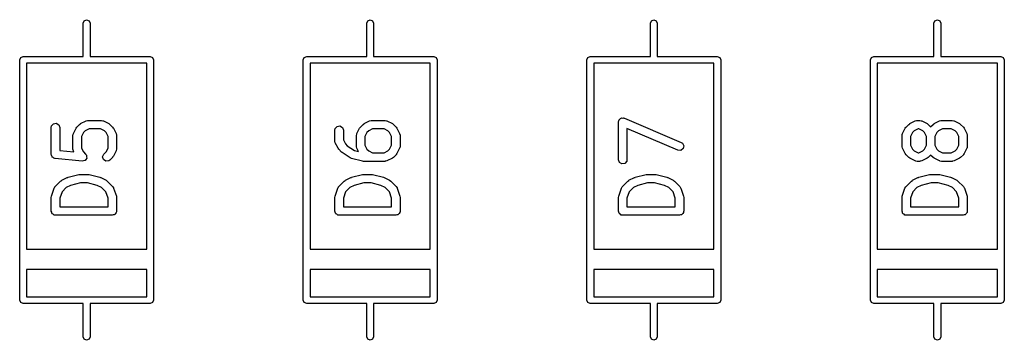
# Model space of a CAD drawing. Extents: x 128.4 to 208.6, y -114.5 to -26.6.
# Tile 4 of 16: x 128.8 to 146.2, y -88 to -82.4. Entities that reach past the tile are written whole.
import ezdxf

# ---------------------------------------------------------------- set-up
doc = ezdxf.new("R2010")
doc.units = 0
doc.layers.add('BLACK', color=7, linetype='CONTINUOUS')

msp = doc.modelspace()

# ---------------------------------------------------------------- linework, layer by layer
at = {"layer": 'BLACK', "linetype": 'CONTINUOUS'}
for p, q in [((129.94, -82.42), (129.958, -82.3776)), ((129.94, -83.01), (129.94, -82.42)), ((129.958, -82.3776), (130, -82.36)), ((130, -82.36), (130.042, -82.3776)), ((130.042, -82.3776), (130.06, -82.42)), ((130.06, -82.42), (130.06, -83.01)), ((134.94, -82.42), (134.958, -82.3776)), ((134.94, -83.01), (134.94, -82.42)), ((134.958, -82.3776), (135, -82.36)), ((135, -82.36), (135.042, -82.3776)), ((135.042, -82.3776), (135.06, -82.42)), ((135.06, -82.42), (135.06, -83.01)), ((139.94, -82.42), (139.958, -82.3776)), ((139.94, -83.01), (139.94, -82.42)), ((139.958, -82.3776), (140, -82.36)), ((140, -82.36), (140.042, -82.3776)), ((140.042, -82.3776), (140.06, -82.42)), ((140.06, -82.42), (140.06, -83.01)), ((144.94, -82.42), (144.958, -82.3776)), ((144.94, -83.01), (144.94, -82.42)), ((144.958, -82.3776), (145, -82.36)), ((145, -82.36), (145.042, -82.3776)), ((145.042, -82.3776), (145.06, -82.42)), ((145.06, -82.42), (145.06, -83.01)), ((128.82, -83.07), (128.838, -83.0276)), ((128.82, -87.31), (128.82, -83.07)), ((128.838, -83.0276), (128.88, -83.01)), ((128.88, -83.01), (129.94, -83.01)), ((131.06, -83.13), (128.94, -83.13)), ((128.94, -83.13), (128.94, -86.41)), ((130.06, -83.01), (131.12, -83.01)), ((131.06, -86.41), (131.06, -83.13)), ((131.12, -83.01), (131.162, -83.0276)), ((131.162, -83.0276), (131.18, -83.07)), ((131.18, -83.07), (131.18, -87.31)), ((133.82, -83.07), (133.838, -83.0276)), ((133.82, -87.31), (133.82, -83.07)), ((133.838, -83.0276), (133.88, -83.01)), ((133.88, -83.01), (134.94, -83.01)), ((136.06, -83.13), (133.94, -83.13)), ((133.94, -83.13), (133.94, -86.41)), ((135.06, -83.01), (136.12, -83.01)), ((136.06, -86.41), (136.06, -83.13)), ((136.12, -83.01), (136.162, -83.0276)), ((136.162, -83.0276), (136.18, -83.07)), ((136.18, -83.07), (136.18, -87.31)), ((138.82, -83.07), (138.838, -83.0276)), ((138.82, -87.31), (138.82, -83.07)), ((138.838, -83.0276), (138.88, -83.01)), ((138.88, -83.01), (139.94, -83.01)), ((141.06, -83.13), (138.94, -83.13)), ((138.94, -83.13), (138.94, -86.41)), ((140.06, -83.01), (141.12, -83.01)), ((141.06, -86.41), (141.06, -83.13)), ((141.12, -83.01), (141.162, -83.0276)), ((141.162, -83.0276), (141.18, -83.07)), ((141.18, -83.07), (141.18, -87.31)), ((143.82, -83.07), (143.838, -83.0276)), ((143.82, -87.31), (143.82, -83.07)), ((143.838, -83.0276), (143.88, -83.01)), ((143.88, -83.01), (144.94, -83.01)), ((146.06, -83.13), (143.94, -83.13)), ((143.94, -83.13), (143.94, -86.41)), ((145.06, -83.01), (146.12, -83.01)), ((146.06, -86.41), (146.06, -83.13)), ((146.12, -83.01), (146.162, -83.0276)), ((146.162, -83.0276), (146.18, -83.07)), ((146.18, -83.07), (146.18, -87.31)), ((129.415, -84.197), (129.465, -84.188)), ((129.465, -84.188), (129.51, -84.2137)), ((129.876, -84.2089), (129.894, -84.196)), ((129.894, -84.196), (129.895, -84.1948)), ((129.895, -84.1948), (129.99, -84.1472)), ((129.99, -84.1472), (130.015, -84.1398)), ((130.015, -84.1398), (130.02, -84.1408)), ((130.02, -84.1408), (130.024, -84.1393)), ((130.024, -84.1393), (130.262, -84.1393)), ((130.262, -84.1393), (130.288, -84.1438)), ((130.288, -84.1438), (130.291, -84.1467)), ((130.291, -84.1467), (130.295, -84.1472)), ((130.295, -84.1472), (130.391, -84.1948)), ((130.391, -84.1948), (130.409, -84.2082)), ((134.876, -84.2089), (134.894, -84.196)), ((134.894, -84.196), (134.895, -84.1948)), ((134.895, -84.1948), (134.99, -84.1472)), ((134.99, -84.1472), (135.015, -84.1398)), ((135.015, -84.1398), (135.02, -84.1408)), ((135.02, -84.1408), (135.024, -84.1393)), ((135.024, -84.1393), (135.262, -84.1393)), ((135.262, -84.1393), (135.288, -84.1438)), ((135.288, -84.1438), (135.291, -84.1467)), ((135.291, -84.1467), (135.295, -84.1472)), ((135.295, -84.1472), (135.391, -84.1948)), ((135.391, -84.1948), (135.409, -84.2082)), ((139.377, -84.1667), (139.382, -84.141)), ((139.377, -84.8333), (139.377, -84.1667)), ((139.382, -84.141), (139.388, -84.1342)), ((139.388, -84.1342), (139.39, -84.1256)), ((139.39, -84.1256), (139.404, -84.1151)), ((139.404, -84.1151), (139.415, -84.1017)), ((139.415, -84.1017), (139.424, -84.1002)), ((139.424, -84.1002), (139.431, -84.0949)), ((139.431, -84.0949), (139.448, -84.0958)), ((139.448, -84.0958), (139.465, -84.0928)), ((139.465, -84.0928), (139.473, -84.0972)), ((139.473, -84.0972), (139.482, -84.0977)), ((139.482, -84.0977), (140.482, -84.5263)), ((144.495, -84.2089), (144.513, -84.196)), ((144.513, -84.196), (144.514, -84.1948)), ((144.514, -84.1948), (144.609, -84.1472)), ((144.609, -84.1472), (144.634, -84.1398)), ((144.634, -84.1398), (144.639, -84.1408)), ((144.639, -84.1408), (144.643, -84.1393)), ((144.643, -84.1393), (144.69, -84.1393)), ((144.69, -84.1393), (144.716, -84.1438)), ((144.716, -84.1438), (144.72, -84.1467)), ((144.72, -84.1467), (144.724, -84.1472)), ((144.724, -84.1472), (144.819, -84.1948)), ((144.819, -84.1948), (144.837, -84.2082)), ((144.923, -84.2089), (144.942, -84.196)), ((144.942, -84.196), (144.943, -84.1948)), ((144.943, -84.1948), (145.038, -84.1472)), ((145.038, -84.1472), (145.063, -84.1398)), ((145.063, -84.1398), (145.067, -84.1408)), ((145.067, -84.1408), (145.071, -84.1393)), ((145.071, -84.1393), (145.262, -84.1393)), ((145.262, -84.1393), (145.288, -84.1438)), ((145.288, -84.1438), (145.291, -84.1467)), ((145.291, -84.1467), (145.295, -84.1472)), ((145.295, -84.1472), (145.391, -84.1948)), ((145.391, -84.1948), (145.409, -84.2082)), ((129.377, -84.2619), (129.382, -84.2363)), ((129.377, -84.7381), (129.377, -84.2619)), ((129.382, -84.2363), (129.415, -84.197)), ((129.51, -84.2137), (129.527, -84.2619)), ((129.527, -84.2619), (129.527, -84.6702)), ((129.766, -84.3712), (129.814, -84.276)), ((129.814, -84.276), (129.827, -84.258)), ((129.827, -84.258), (129.828, -84.2565)), ((129.828, -84.2565), (129.876, -84.2089)), ((129.943, -84.3539), (129.908, -84.4225)), ((129.973, -84.3235), (129.943, -84.3539)), ((130.042, -84.2893), (129.973, -84.3235)), ((130.244, -84.2893), (130.042, -84.2893)), ((130.313, -84.3235), (130.244, -84.2893)), ((130.343, -84.3539), (130.313, -84.3235)), ((130.377, -84.4225), (130.343, -84.3539)), ((130.409, -84.2082), (130.41, -84.2089)), ((130.41, -84.2089), (130.458, -84.2565)), ((130.458, -84.2565), (130.471, -84.2749)), ((130.471, -84.2749), (130.472, -84.276)), ((130.472, -84.276), (130.519, -84.3712)), ((134.377, -84.3095), (134.382, -84.2839)), ((134.377, -84.5), (134.377, -84.3095)), ((134.382, -84.2839), (134.415, -84.2446)), ((134.415, -84.2446), (134.465, -84.2357)), ((134.465, -84.2357), (134.51, -84.2613)), ((134.51, -84.2613), (134.527, -84.3095)), ((134.527, -84.3095), (134.527, -84.4823)), ((134.766, -84.3712), (134.814, -84.276)), ((134.814, -84.276), (134.827, -84.258)), ((134.827, -84.258), (134.828, -84.2565)), ((134.828, -84.2565), (134.876, -84.2089)), ((134.943, -84.3539), (134.908, -84.4225)), ((134.973, -84.3235), (134.943, -84.3539)), ((135.042, -84.2893), (134.973, -84.3235)), ((135.244, -84.2893), (135.042, -84.2893)), ((135.313, -84.3235), (135.244, -84.2893)), ((135.343, -84.3539), (135.313, -84.3235)), ((135.377, -84.4225), (135.343, -84.3539)), ((135.409, -84.2082), (135.41, -84.2089)), ((135.41, -84.2089), (135.458, -84.2565)), ((135.458, -84.2565), (135.471, -84.2749)), ((135.471, -84.2749), (135.472, -84.276)), ((135.472, -84.276), (135.519, -84.3712)), ((140.423, -84.6642), (139.527, -84.2804)), ((139.527, -84.2804), (139.527, -84.8333)), ((144.385, -84.3712), (144.433, -84.276)), ((144.433, -84.276), (144.446, -84.258)), ((144.446, -84.258), (144.447, -84.2565)), ((144.447, -84.2565), (144.495, -84.2089)), ((144.562, -84.3539), (144.527, -84.4225)), ((144.592, -84.3235), (144.562, -84.3539)), ((144.661, -84.2893), (144.592, -84.3235)), ((144.673, -84.2893), (144.661, -84.2893)), ((144.741, -84.3235), (144.673, -84.2893)), ((144.772, -84.3539), (144.741, -84.3235)), ((144.806, -84.4225), (144.772, -84.3539)), ((144.837, -84.2082), (144.839, -84.2089)), ((144.839, -84.2089), (144.881, -84.2511)), ((144.881, -84.2511), (144.923, -84.2089)), ((144.99, -84.3539), (144.956, -84.4225)), ((145.021, -84.3235), (144.99, -84.3539)), ((145.089, -84.2893), (145.021, -84.3235)), ((145.244, -84.2893), (145.089, -84.2893)), ((145.313, -84.3235), (145.244, -84.2893)), ((145.343, -84.3539), (145.313, -84.3235)), ((145.377, -84.4225), (145.343, -84.3539)), ((145.409, -84.2082), (145.41, -84.2089)), ((145.41, -84.2089), (145.458, -84.2565)), ((145.458, -84.2565), (145.471, -84.2749)), ((145.471, -84.2749), (145.472, -84.276)), ((145.472, -84.276), (145.519, -84.3712)), ((129.758, -84.4048), (129.763, -84.3791)), ((129.758, -84.6429), (129.758, -84.4048)), ((129.763, -84.3791), (129.766, -84.3757)), ((129.766, -84.3757), (129.766, -84.3712)), ((129.908, -84.4225), (129.908, -84.6252)), ((130.377, -84.6252), (130.377, -84.4225)), ((130.519, -84.3712), (130.527, -84.3962)), ((130.527, -84.3962), (130.526, -84.4005)), ((130.526, -84.4005), (130.527, -84.4048)), ((130.527, -84.4048), (130.527, -84.6429)), ((134.379, -84.5042), (134.377, -84.5)), ((134.378, -84.5086), (134.379, -84.5042)), ((134.385, -84.5335), (134.378, -84.5086)), ((134.433, -84.6288), (134.385, -84.5335)), ((134.527, -84.4823), (134.562, -84.5508)), ((134.758, -84.4048), (134.763, -84.3791)), ((134.758, -84.5952), (134.758, -84.4048)), ((134.763, -84.3791), (134.766, -84.3757)), ((134.766, -84.3757), (134.766, -84.3712)), ((134.908, -84.4225), (134.908, -84.5775)), ((135.377, -84.5775), (135.377, -84.4225)), ((135.519, -84.3712), (135.527, -84.3962)), ((135.527, -84.3962), (135.526, -84.4005)), ((135.526, -84.4005), (135.527, -84.4048)), ((135.527, -84.4048), (135.527, -84.5952)), ((140.482, -84.5263), (140.504, -84.5406)), ((140.504, -84.5406), (140.527, -84.5864)), ((144.377, -84.4048), (144.382, -84.3791)), ((144.377, -84.5952), (144.377, -84.4048)), ((144.382, -84.3791), (144.385, -84.3757)), ((144.385, -84.3757), (144.385, -84.3712)), ((144.527, -84.4225), (144.527, -84.5775)), ((144.806, -84.5775), (144.806, -84.4225)), ((144.956, -84.4225), (144.956, -84.5775)), ((145.377, -84.5775), (145.377, -84.4225)), ((145.519, -84.3712), (145.527, -84.3962)), ((145.527, -84.3962), (145.526, -84.4005)), ((145.526, -84.4005), (145.527, -84.4048)), ((145.527, -84.4048), (145.527, -84.5952)), ((129.527, -84.6702), (129.776, -84.695)), ((129.76, -84.6471), (129.758, -84.6429)), ((129.759, -84.6514), (129.76, -84.6471)), ((129.766, -84.6764), (129.759, -84.6514)), ((129.776, -84.695), (129.766, -84.6764)), ((129.908, -84.6252), (129.943, -84.6937)), ((129.943, -84.6937), (129.982, -84.7327)), ((130.304, -84.7327), (130.343, -84.6937)), ((130.343, -84.6937), (130.377, -84.6252)), ((130.519, -84.6764), (130.472, -84.7716)), ((130.52, -84.6719), (130.519, -84.6764)), ((130.523, -84.6685), (130.52, -84.6719)), ((130.527, -84.6429), (130.523, -84.6685)), ((134.434, -84.6299), (134.433, -84.6288)), ((134.447, -84.6483), (134.434, -84.6299)), ((134.495, -84.6959), (134.447, -84.6483)), ((134.498, -84.6974), (134.495, -84.6959)), ((134.506, -84.7053), (134.498, -84.6974)), ((134.649, -84.8005), (134.506, -84.7053)), ((134.562, -84.5508), (134.595, -84.5846)), ((134.595, -84.5846), (134.721, -84.6685)), ((134.721, -84.6685), (134.795, -84.687)), ((134.76, -84.5995), (134.758, -84.5952)), ((134.759, -84.6038), (134.76, -84.5995)), ((134.766, -84.6288), (134.759, -84.6038)), ((134.795, -84.687), (134.766, -84.6288)), ((134.908, -84.5775), (134.943, -84.646)), ((134.943, -84.646), (134.973, -84.6765)), ((134.973, -84.6765), (135.042, -84.7107)), ((135.042, -84.7107), (135.244, -84.7107)), ((135.244, -84.7107), (135.313, -84.6765)), ((135.313, -84.6765), (135.343, -84.646)), ((135.343, -84.646), (135.377, -84.5775)), ((135.519, -84.6288), (135.472, -84.724)), ((135.52, -84.6243), (135.519, -84.6288)), ((135.523, -84.6209), (135.52, -84.6243)), ((135.527, -84.5952), (135.523, -84.6209)), ((140.474, -84.667), (140.423, -84.6642)), ((140.515, -84.6363), (140.474, -84.667)), ((140.527, -84.5864), (140.515, -84.6363)), ((144.379, -84.5995), (144.377, -84.5952)), ((144.378, -84.6038), (144.379, -84.5995)), ((144.385, -84.6288), (144.378, -84.6038)), ((144.433, -84.724), (144.385, -84.6288)), ((144.527, -84.5775), (144.562, -84.646)), ((144.562, -84.646), (144.592, -84.6765)), ((144.592, -84.6765), (144.661, -84.7107)), ((144.661, -84.7107), (144.673, -84.7107)), ((144.673, -84.7107), (144.741, -84.6765)), ((144.741, -84.6765), (144.772, -84.646)), ((144.772, -84.646), (144.806, -84.5775)), ((144.956, -84.5775), (144.99, -84.646)), ((144.99, -84.646), (145.021, -84.6765)), ((145.021, -84.6765), (145.089, -84.7107)), ((145.089, -84.7107), (145.244, -84.7107)), ((145.244, -84.7107), (145.313, -84.6765)), ((145.313, -84.6765), (145.343, -84.646)), ((145.343, -84.646), (145.377, -84.5775)), ((145.519, -84.6288), (145.472, -84.724)), ((145.52, -84.6243), (145.519, -84.6288)), ((145.523, -84.6209), (145.52, -84.6243)), ((145.527, -84.5952), (145.523, -84.6209)), ((129.383, -84.7531), (129.377, -84.7381)), ((129.384, -84.7689), (129.383, -84.7531)), ((129.391, -84.7765), (129.384, -84.7689)), ((129.395, -84.7863), (129.391, -84.7765)), ((129.409, -84.7943), (129.395, -84.7863)), ((129.42, -84.8057), (129.409, -84.7943)), ((129.437, -84.8104), (129.42, -84.8057)), ((129.439, -84.812), (129.437, -84.8104)), ((129.441, -84.8116), (129.439, -84.812)), ((129.445, -84.8127), (129.441, -84.8116)), ((129.921, -84.8603), (129.445, -84.8127)), ((129.922, -84.8602), (129.921, -84.8603)), ((129.946, -84.8539), (129.922, -84.8604)), ((129.922, -84.8604), (129.922, -84.8602)), ((129.971, -84.8477), (129.946, -84.8539)), ((129.972, -84.8472), (129.971, -84.8473)), ((129.971, -84.8473), (129.971, -84.8477)), ((129.986, -84.8265), (129.972, -84.8472)), ((129.982, -84.7327), (129.997, -84.754)), ((130.001, -84.806), (129.986, -84.8265)), ((129.997, -84.754), (129.997, -84.7545)), ((129.997, -84.7545), (129.997, -84.7549)), ((129.997, -84.7549), (129.999, -84.78)), ((129.999, -84.78), (130.001, -84.8051)), ((130.001, -84.8051), (130.001, -84.8055)), ((130.001, -84.8055), (130.001, -84.806)), ((130.282, -84.7792), (130.304, -84.7327)), ((130.296, -84.8287), (130.282, -84.7792)), ((130.338, -84.8582), (130.296, -84.8287)), ((130.389, -84.8537), (130.338, -84.8582)), ((130.41, -84.8387), (130.389, -84.8537)), ((130.458, -84.7911), (130.41, -84.8387)), ((130.472, -84.7716), (130.458, -84.7896)), ((130.458, -84.7896), (130.458, -84.7911)), ((134.649, -84.8006), (134.649, -84.8005)), ((134.672, -84.8109), (134.649, -84.8006)), ((134.863, -84.8585), (134.672, -84.8109)), ((134.866, -84.8581), (134.863, -84.8585)), ((134.881, -84.8607), (134.866, -84.8581)), ((135.262, -84.8607), (134.881, -84.8607)), ((135.266, -84.8592), (135.262, -84.8607)), ((135.27, -84.8602), (135.266, -84.8592)), ((135.295, -84.8528), (135.27, -84.8602)), ((135.391, -84.8052), (135.295, -84.8528)), ((135.392, -84.804), (135.391, -84.8052)), ((135.41, -84.7911), (135.392, -84.804)), ((135.458, -84.7435), (135.41, -84.7911)), ((135.472, -84.724), (135.458, -84.742)), ((135.458, -84.742), (135.458, -84.7435)), ((139.395, -84.8815), (139.377, -84.8333)), ((139.439, -84.9072), (139.395, -84.8815)), ((139.523, -84.859), (139.49, -84.8983)), ((139.527, -84.8333), (139.523, -84.859)), ((144.434, -84.7251), (144.433, -84.724)), ((144.447, -84.7435), (144.434, -84.7251)), ((144.495, -84.7911), (144.447, -84.7435)), ((144.496, -84.7918), (144.495, -84.7911)), ((144.514, -84.8052), (144.496, -84.7918)), ((144.609, -84.8528), (144.514, -84.8052)), ((144.614, -84.8533), (144.609, -84.8528)), ((144.617, -84.8562), (144.614, -84.8533)), ((144.643, -84.8607), (144.617, -84.8562)), ((144.69, -84.8607), (144.643, -84.8607)), ((144.695, -84.8592), (144.69, -84.8607)), ((144.699, -84.8602), (144.695, -84.8592)), ((144.724, -84.8528), (144.699, -84.8602)), ((144.819, -84.8052), (144.724, -84.8528)), ((144.82, -84.804), (144.819, -84.8052)), ((144.839, -84.7911), (144.82, -84.804)), ((144.881, -84.7489), (144.839, -84.7911)), ((144.923, -84.7911), (144.881, -84.7489)), ((144.925, -84.7918), (144.923, -84.7911)), ((144.943, -84.8052), (144.925, -84.7918)), ((145.038, -84.8528), (144.943, -84.8052)), ((145.042, -84.8533), (145.038, -84.8528)), ((145.046, -84.8562), (145.042, -84.8533)), ((145.071, -84.8607), (145.046, -84.8562)), ((145.262, -84.8607), (145.071, -84.8607)), ((145.266, -84.8592), (145.262, -84.8607)), ((145.27, -84.8602), (145.266, -84.8592)), ((145.295, -84.8528), (145.27, -84.8602)), ((145.391, -84.8052), (145.295, -84.8528)), ((145.392, -84.804), (145.391, -84.8052)), ((145.41, -84.7911), (145.392, -84.804)), ((145.458, -84.7435), (145.41, -84.7911)), ((145.472, -84.724), (145.458, -84.742)), ((145.458, -84.742), (145.458, -84.7435)), ((139.49, -84.8983), (139.439, -84.9072)), ((129.447, -85.3041), (129.542, -85.2089)), ((129.542, -85.2089), (129.561, -85.196)), ((129.561, -85.196), (129.562, -85.1948)), ((129.562, -85.1948), (129.657, -85.1472)), ((129.657, -85.1472), (129.669, -85.1435)), ((129.669, -85.1435), (129.672, -85.1415)), ((129.672, -85.1415), (129.863, -85.0939)), ((129.863, -85.0939), (129.878, -85.0929)), ((129.878, -85.0929), (129.881, -85.0917)), ((129.881, -85.0917), (130.024, -85.0917)), ((130.024, -85.0917), (130.039, -85.0943)), ((130.039, -85.0943), (130.042, -85.0939)), ((130.042, -85.0939), (130.232, -85.1415)), ((130.232, -85.1415), (130.244, -85.1468)), ((130.244, -85.1468), (130.248, -85.1472)), ((130.248, -85.1472), (130.343, -85.1948)), ((130.343, -85.1948), (130.361, -85.2082)), ((130.361, -85.2082), (130.363, -85.2089)), ((130.363, -85.2089), (130.458, -85.3041)), ((134.447, -85.3041), (134.542, -85.2089)), ((134.542, -85.2089), (134.561, -85.196)), ((134.561, -85.196), (134.562, -85.1948)), ((134.562, -85.1948), (134.657, -85.1472)), ((134.657, -85.1472), (134.669, -85.1435)), ((134.669, -85.1435), (134.672, -85.1415)), ((134.672, -85.1415), (134.863, -85.0939)), ((134.863, -85.0939), (134.878, -85.0929)), ((134.878, -85.0929), (134.881, -85.0917)), ((134.881, -85.0917), (135.024, -85.0917)), ((135.024, -85.0917), (135.039, -85.0943)), ((135.039, -85.0943), (135.042, -85.0939)), ((135.042, -85.0939), (135.232, -85.1415)), ((135.232, -85.1415), (135.244, -85.1468)), ((135.244, -85.1468), (135.248, -85.1472)), ((135.248, -85.1472), (135.343, -85.1948)), ((135.343, -85.1948), (135.361, -85.2082)), ((135.361, -85.2082), (135.363, -85.2089)), ((135.363, -85.2089), (135.458, -85.3041)), ((139.447, -85.3041), (139.542, -85.2089)), ((139.542, -85.2089), (139.561, -85.196)), ((139.561, -85.196), (139.562, -85.1948)), ((139.562, -85.1948), (139.657, -85.1472)), ((139.657, -85.1472), (139.669, -85.1435)), ((139.669, -85.1435), (139.672, -85.1415)), ((139.672, -85.1415), (139.863, -85.0939)), ((139.863, -85.0939), (139.878, -85.0929)), ((139.878, -85.0929), (139.881, -85.0917)), ((139.881, -85.0917), (140.024, -85.0917)), ((140.024, -85.0917), (140.039, -85.0943)), ((140.039, -85.0943), (140.042, -85.0939)), ((140.042, -85.0939), (140.232, -85.1415)), ((140.232, -85.1415), (140.244, -85.1468)), ((140.244, -85.1468), (140.248, -85.1472)), ((140.248, -85.1472), (140.343, -85.1948)), ((140.343, -85.1948), (140.361, -85.2082)), ((140.361, -85.2082), (140.363, -85.2089)), ((140.363, -85.2089), (140.458, -85.3041)), ((144.447, -85.3041), (144.542, -85.2089)), ((144.542, -85.2089), (144.561, -85.196)), ((144.561, -85.196), (144.562, -85.1948)), ((144.562, -85.1948), (144.657, -85.1472)), ((144.657, -85.1472), (144.669, -85.1435)), ((144.669, -85.1435), (144.672, -85.1415)), ((144.672, -85.1415), (144.863, -85.0939)), ((144.863, -85.0939), (144.878, -85.0929)), ((144.878, -85.0929), (144.881, -85.0917)), ((144.881, -85.0917), (145.024, -85.0917)), ((145.024, -85.0917), (145.039, -85.0943)), ((145.039, -85.0943), (145.042, -85.0939)), ((145.042, -85.0939), (145.232, -85.1415)), ((145.232, -85.1415), (145.244, -85.1468)), ((145.244, -85.1468), (145.248, -85.1472)), ((145.248, -85.1472), (145.343, -85.1948)), ((145.343, -85.1948), (145.361, -85.2082)), ((145.361, -85.2082), (145.363, -85.2089)), ((145.363, -85.2089), (145.458, -85.3041)), ((129.381, -85.4763), (129.429, -85.3334)), ((129.429, -85.3334), (129.441, -85.3105)), ((129.441, -85.3105), (129.445, -85.3082)), ((129.445, -85.3082), (129.447, -85.3041)), ((129.566, -85.3977), (129.527, -85.5122)), ((129.64, -85.3235), (129.566, -85.3977)), ((129.717, -85.285), (129.64, -85.3235)), ((129.89, -85.2417), (129.717, -85.285)), ((130.015, -85.2417), (129.89, -85.2417)), ((130.188, -85.285), (130.015, -85.2417)), ((130.265, -85.3235), (130.188, -85.285)), ((130.339, -85.3977), (130.265, -85.3235)), ((130.377, -85.5122), (130.339, -85.3977)), ((130.458, -85.3041), (130.473, -85.3254)), ((130.473, -85.3254), (130.473, -85.3299)), ((130.473, -85.3299), (130.476, -85.3334)), ((130.476, -85.3334), (130.524, -85.4763)), ((134.381, -85.4763), (134.429, -85.3334)), ((134.429, -85.3334), (134.441, -85.3105)), ((134.441, -85.3105), (134.445, -85.3082)), ((134.445, -85.3082), (134.447, -85.3041)), ((134.566, -85.3977), (134.527, -85.5122)), ((134.64, -85.3235), (134.566, -85.3977)), ((134.717, -85.285), (134.64, -85.3235)), ((134.89, -85.2417), (134.717, -85.285)), ((135.015, -85.2417), (134.89, -85.2417)), ((135.188, -85.285), (135.015, -85.2417)), ((135.265, -85.3235), (135.188, -85.285)), ((135.339, -85.3977), (135.265, -85.3235)), ((135.377, -85.5122), (135.339, -85.3977)), ((135.458, -85.3041), (135.473, -85.3254)), ((135.473, -85.3254), (135.473, -85.3299)), ((135.473, -85.3299), (135.476, -85.3334)), ((135.476, -85.3334), (135.524, -85.4763)), ((139.381, -85.4763), (139.429, -85.3334)), ((139.429, -85.3334), (139.441, -85.3105)), ((139.441, -85.3105), (139.445, -85.3082)), ((139.445, -85.3082), (139.447, -85.3041)), ((139.566, -85.3977), (139.527, -85.5122)), ((139.64, -85.3235), (139.566, -85.3977)), ((139.717, -85.285), (139.64, -85.3235)), ((139.89, -85.2417), (139.717, -85.285)), ((140.015, -85.2417), (139.89, -85.2417)), ((140.188, -85.285), (140.015, -85.2417)), ((140.265, -85.3235), (140.188, -85.285)), ((140.339, -85.3977), (140.265, -85.3235)), ((140.377, -85.5122), (140.339, -85.3977)), ((140.458, -85.3041), (140.473, -85.3254)), ((140.473, -85.3254), (140.473, -85.3299)), ((140.473, -85.3299), (140.476, -85.3334)), ((140.476, -85.3334), (140.524, -85.4763)), ((144.381, -85.4763), (144.429, -85.3334)), ((144.429, -85.3334), (144.441, -85.3105)), ((144.441, -85.3105), (144.445, -85.3082)), ((144.445, -85.3082), (144.447, -85.3041)), ((144.566, -85.3977), (144.527, -85.5122)), ((144.64, -85.3235), (144.566, -85.3977)), ((144.717, -85.285), (144.64, -85.3235)), ((144.89, -85.2417), (144.717, -85.285)), ((145.015, -85.2417), (144.89, -85.2417)), ((145.188, -85.285), (145.015, -85.2417)), ((145.265, -85.3235), (145.188, -85.285)), ((145.339, -85.3977), (145.265, -85.3235)), ((145.377, -85.5122), (145.339, -85.3977)), ((145.458, -85.3041), (145.473, -85.3254)), ((145.473, -85.3254), (145.473, -85.3299)), ((145.473, -85.3299), (145.476, -85.3334)), ((145.476, -85.3334), (145.524, -85.4763)), ((129.377, -85.5), (129.381, -85.4779)), ((129.377, -85.7381), (129.377, -85.5)), ((129.381, -85.4779), (129.381, -85.4763)), ((129.527, -85.5122), (129.527, -85.6631)), ((130.377, -85.6631), (130.377, -85.5122)), ((130.524, -85.4763), (130.527, -85.4985)), ((130.527, -85.4985), (130.527, -85.5)), ((130.527, -85.5), (130.527, -85.7381)), ((134.377, -85.5), (134.381, -85.4779)), ((134.377, -85.7381), (134.377, -85.5)), ((134.381, -85.4779), (134.381, -85.4763)), ((134.527, -85.5122), (134.527, -85.6631)), ((135.377, -85.6631), (135.377, -85.5122)), ((135.524, -85.4763), (135.527, -85.4985)), ((135.527, -85.4985), (135.527, -85.5)), ((135.527, -85.5), (135.527, -85.7381)), ((139.377, -85.5), (139.381, -85.4779)), ((139.377, -85.7381), (139.377, -85.5)), ((139.381, -85.4779), (139.381, -85.4763)), ((139.527, -85.5122), (139.527, -85.6631)), ((140.377, -85.6631), (140.377, -85.5122)), ((140.524, -85.4763), (140.527, -85.4985)), ((140.527, -85.4985), (140.527, -85.5)), ((140.527, -85.5), (140.527, -85.7381)), ((144.377, -85.5), (144.381, -85.4779)), ((144.377, -85.7381), (144.377, -85.5)), ((144.381, -85.4779), (144.381, -85.4763)), ((144.527, -85.5122), (144.527, -85.6631)), ((145.377, -85.6631), (145.377, -85.5122)), ((145.524, -85.4763), (145.527, -85.4985)), ((145.527, -85.4985), (145.527, -85.5)), ((145.527, -85.5), (145.527, -85.7381)), ((129.384, -85.7564), (129.377, -85.7381)), ((129.387, -85.7756), (129.384, -85.7564)), ((129.527, -85.6631), (130.377, -85.6631)), ((130.525, -85.754), (130.523, -85.7637)), ((130.526, -85.7511), (130.525, -85.754)), ((130.527, -85.7381), (130.526, -85.7478)), ((130.526, -85.7478), (130.526, -85.7511)), ((134.384, -85.7564), (134.377, -85.7381)), ((134.387, -85.7756), (134.384, -85.7564)), ((134.527, -85.6631), (135.377, -85.6631)), ((135.525, -85.754), (135.523, -85.7637)), ((135.526, -85.7511), (135.525, -85.754)), ((135.527, -85.7381), (135.526, -85.7478)), ((135.526, -85.7478), (135.526, -85.7511)), ((139.384, -85.7564), (139.377, -85.7381)), ((139.387, -85.7756), (139.384, -85.7564)), ((139.527, -85.6631), (140.377, -85.6631)), ((140.525, -85.754), (140.523, -85.7637)), ((140.526, -85.7511), (140.525, -85.754)), ((140.527, -85.7381), (140.526, -85.7478)), ((140.526, -85.7478), (140.526, -85.7511)), ((144.384, -85.7564), (144.377, -85.7381)), ((144.387, -85.7756), (144.384, -85.7564)), ((144.527, -85.6631), (145.377, -85.6631)), ((145.525, -85.754), (145.523, -85.7637)), ((145.526, -85.7511), (145.525, -85.754)), ((145.527, -85.7381), (145.526, -85.7478)), ((145.526, -85.7478), (145.526, -85.7511)), ((129.393, -85.7799), (129.387, -85.7756)), ((129.395, -85.7863), (129.393, -85.7799)), ((129.412, -85.796), (129.395, -85.7863)), ((129.427, -85.8086), (129.412, -85.796)), ((129.436, -85.8103), (129.427, -85.8086)), ((129.439, -85.812), (129.436, -85.8103)), ((129.443, -85.8114), (129.439, -85.812)), ((129.452, -85.8131), (129.443, -85.8114)), ((130.452, -85.8131), (129.452, -85.8131)), ((130.471, -85.8064), (130.452, -85.8131)), ((130.49, -85.803), (130.471, -85.8064)), ((130.494, -85.7979), (130.49, -85.803)), ((130.501, -85.7955), (130.494, -85.7979)), ((130.51, -85.7787), (130.501, -85.7955)), ((130.523, -85.7637), (130.51, -85.7787)), ((134.393, -85.7799), (134.387, -85.7756)), ((134.395, -85.7863), (134.393, -85.7799)), ((134.412, -85.796), (134.395, -85.7863)), ((134.427, -85.8086), (134.412, -85.796)), ((134.436, -85.8103), (134.427, -85.8086)), ((134.439, -85.812), (134.436, -85.8103)), ((134.443, -85.8114), (134.439, -85.812)), ((134.452, -85.8131), (134.443, -85.8114)), ((135.452, -85.8131), (134.452, -85.8131)), ((135.471, -85.8064), (135.452, -85.8131)), ((135.49, -85.803), (135.471, -85.8064)), ((135.494, -85.7979), (135.49, -85.803)), ((135.501, -85.7955), (135.494, -85.7979)), ((135.51, -85.7787), (135.501, -85.7955)), ((135.523, -85.7637), (135.51, -85.7787)), ((139.393, -85.7799), (139.387, -85.7756)), ((139.395, -85.7863), (139.393, -85.7799)), ((139.412, -85.796), (139.395, -85.7863)), ((139.427, -85.8086), (139.412, -85.796)), ((139.436, -85.8103), (139.427, -85.8086)), ((139.439, -85.812), (139.436, -85.8103)), ((139.443, -85.8114), (139.439, -85.812)), ((139.452, -85.8131), (139.443, -85.8114)), ((140.452, -85.8131), (139.452, -85.8131)), ((140.471, -85.8064), (140.452, -85.8131)), ((140.49, -85.803), (140.471, -85.8064)), ((140.494, -85.7979), (140.49, -85.803)), ((140.501, -85.7955), (140.494, -85.7979)), ((140.51, -85.7787), (140.501, -85.7955)), ((140.523, -85.7637), (140.51, -85.7787)), ((144.393, -85.7799), (144.387, -85.7756)), ((144.395, -85.7863), (144.393, -85.7799)), ((144.412, -85.796), (144.395, -85.7863)), ((144.427, -85.8086), (144.412, -85.796)), ((144.436, -85.8103), (144.427, -85.8086)), ((144.439, -85.812), (144.436, -85.8103)), ((144.443, -85.8114), (144.439, -85.812)), ((144.452, -85.8131), (144.443, -85.8114)), ((145.452, -85.8131), (144.452, -85.8131)), ((145.471, -85.8064), (145.452, -85.8131)), ((145.49, -85.803), (145.471, -85.8064)), ((145.494, -85.7979), (145.49, -85.803)), ((145.501, -85.7955), (145.494, -85.7979)), ((145.51, -85.7787), (145.501, -85.7955)), ((145.523, -85.7637), (145.51, -85.7787)), ((128.94, -86.41), (131.06, -86.41)), ((133.94, -86.41), (136.06, -86.41)), ((138.94, -86.41), (141.06, -86.41)), ((143.94, -86.41), (146.06, -86.41)), ((128.94, -86.77), (128.94, -87.25)), ((131.06, -86.77), (128.94, -86.77)), ((131.06, -87.25), (131.06, -86.77)), ((133.94, -86.77), (133.94, -87.25)), ((136.06, -86.77), (133.94, -86.77)), ((136.06, -87.25), (136.06, -86.77)), ((138.94, -86.77), (138.94, -87.25)), ((141.06, -86.77), (138.94, -86.77)), ((141.06, -87.25), (141.06, -86.77)), ((143.94, -86.77), (143.94, -87.25)), ((146.06, -86.77), (143.94, -86.77)), ((146.06, -87.25), (146.06, -86.77)), ((128.838, -87.3524), (128.82, -87.31)), ((128.94, -87.25), (131.06, -87.25)), ((131.18, -87.31), (131.162, -87.3524)), ((133.838, -87.3524), (133.82, -87.31)), ((133.94, -87.25), (136.06, -87.25)), ((136.18, -87.31), (136.162, -87.3524)), ((138.838, -87.3524), (138.82, -87.31)), ((138.94, -87.25), (141.06, -87.25)), ((141.18, -87.31), (141.162, -87.3524)), ((143.838, -87.3524), (143.82, -87.31)), ((143.94, -87.25), (146.06, -87.25)), ((146.18, -87.31), (146.162, -87.3524)), ((128.88, -87.37), (128.838, -87.3524)), ((129.94, -87.37), (128.88, -87.37)), ((129.94, -87.96), (129.94, -87.37)), ((131.12, -87.37), (130.06, -87.37)), ((130.06, -87.37), (130.06, -87.96)), ((131.162, -87.3524), (131.12, -87.37)), ((133.88, -87.37), (133.838, -87.3524)), ((134.94, -87.37), (133.88, -87.37)), ((134.94, -87.96), (134.94, -87.37)), ((136.12, -87.37), (135.06, -87.37)), ((135.06, -87.37), (135.06, -87.96)), ((136.162, -87.3524), (136.12, -87.37)), ((138.88, -87.37), (138.838, -87.3524)), ((139.94, -87.37), (138.88, -87.37)), ((139.94, -87.96), (139.94, -87.37)), ((141.12, -87.37), (140.06, -87.37)), ((140.06, -87.37), (140.06, -87.96)), ((141.162, -87.3524), (141.12, -87.37)), ((143.88, -87.37), (143.838, -87.3524)), ((144.94, -87.37), (143.88, -87.37)), ((144.94, -87.96), (144.94, -87.37)), ((146.12, -87.37), (145.06, -87.37)), ((145.06, -87.37), (145.06, -87.96)), ((146.162, -87.3524), (146.12, -87.37)), ((129.958, -88.0024), (129.94, -87.96)), ((130, -88.02), (129.958, -88.0024)), ((130.042, -88.0024), (130, -88.02)), ((130.06, -87.96), (130.042, -88.0024)), ((134.958, -88.0024), (134.94, -87.96)), ((135, -88.02), (134.958, -88.0024)), ((135.042, -88.0024), (135, -88.02)), ((135.06, -87.96), (135.042, -88.0024)), ((139.958, -88.0024), (139.94, -87.96)), ((140, -88.02), (139.958, -88.0024)), ((140.042, -88.0024), (140, -88.02)), ((140.06, -87.96), (140.042, -88.0024)), ((144.958, -88.0024), (144.94, -87.96)), ((145, -88.02), (144.958, -88.0024)), ((145.042, -88.0024), (145, -88.02)), ((145.06, -87.96), (145.042, -88.0024))]:
    msp.add_line(p, q, dxfattribs=at)

doc.saveas('drawing.dxf')
